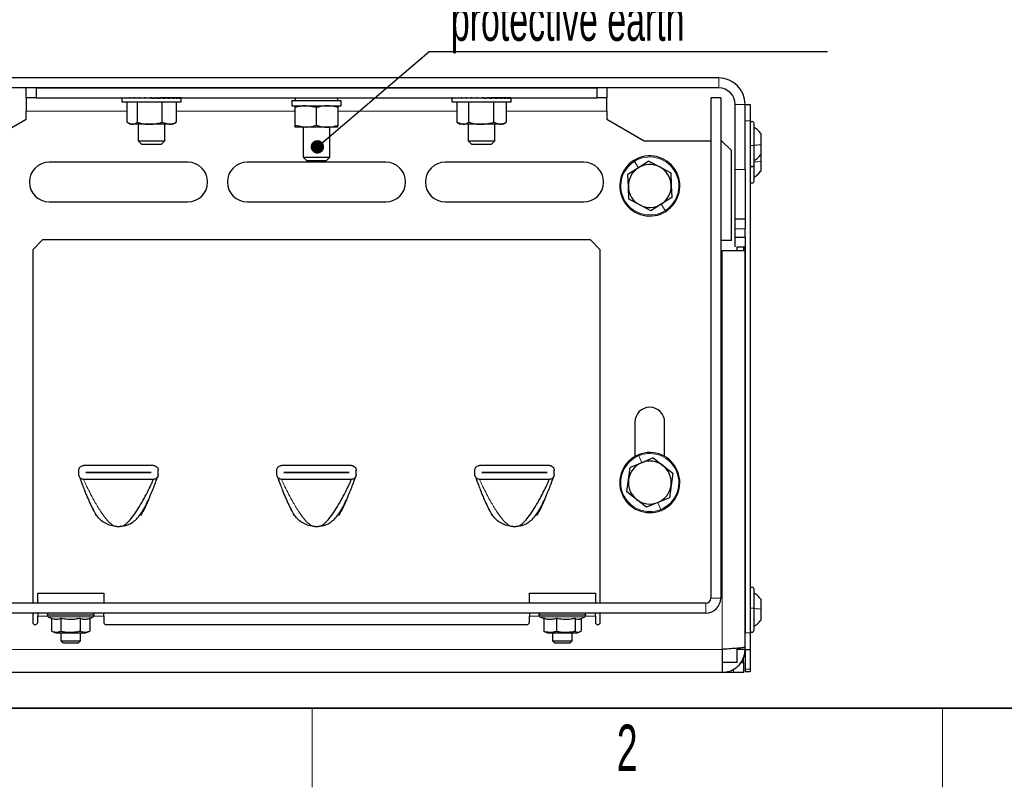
# Paper-space layout 'Blatt2' of a CAD drawing. Header units: millimetres. Extents: x 5 to 418, y 2 to 292.
# Tile 2 of 27: x 52 to 126, y 6 to 64. Entities that reach past the tile are written whole.
import ezdxf

# ---------------------------------------------------------------- set-up
doc = ezdxf.new("R2010")
doc.units = ezdxf.units.MM
doc.layers.add('SLD-0', color=7, linetype='Continuous')
doc.styles.add('SLDTEXTSTYLE0', font='TXT', dxfattribs={"width": 0.605})
doc.dimstyles.new('SLDDIMSTYLE3', dxfattribs={"dimtxt": 0.18, "dimasz": 1.016, "dimexe": 0, "dimexo": 0.0625, "dimgap": 0, "dimtad": 0, "dimtih": 1, "dimtoh": 1, "dimdec": 0, "dimrnd": 1e-09, "dimzin": 0, "dimdsep": 46, "dimtxsty": 'Standard', "dimblk1": 'DOT', "dimblk2": 'DOT', "dimsah": 1, "dimcen": 0.09, "dimadec": 0, "dimazin": 0, "dimtfac": 1.016, "dimtdec": 0, "dimtofl": 0, "dimtmove": 0, "dimatfit": 3, "dimldrblk": 'DOT', "dimfxl": 1, "dimfrac": 2, "dimtolj": 1, "dimtzin": 0, "dimarcsym": 0})

# ---------------------------------------------------------------- blocks, each defined once
blk = doc.blocks.new('SW_NOTE_0_10')
at = {"layer": 'SLD-0', "color": 0}
blk.add_line((30.219, 0), (0, 0), dxfattribs=at)
at = {"layer": 'SLD-0', "color": 0, "attachment_point": 1, "style": 'SLDTEXTSTYLE0'}
for s, insert, char_height in [('M8 Erdung', (0.482, 9.671), 3.5), ('protective earth', (1.673, 4.006), 3.175)]:
    blk.add_mtext(s, dxfattribs=dict(at, insert=insert, char_height=char_height))
blk = doc.blocks.new('_Dot')
at = {"color": 0, "linetype": 'ByBlock', "lineweight": -2}
blk.add_line((-0.5, 0), (-1, 0), dxfattribs=at)
at = {"color": 0, "linetype": 'ByBlock', "const_width": 0.5}
blk.add_lwpolyline([(-0.25, 0, 1), (0.25, 0, 1)], format="xyb", close=True, dxfattribs=at)

psp = doc.layouts.new('Blatt2')

# ---------------------------------------------------------------- linework, layer by layer
at = {"color": 7, "linetype": 'Continuous', "lineweight": 25}
for p, q in [((104.5426, 59.6919), (43.5926, 59.6919)), ((104.5426, 58.9419), (43.5926, 58.9419)), ((52.0676, 58.1919), (52.0676, 58.9419)), ((52.8176, 58.9419), (52.8176, 58.1919)), ((52.8176, 58.9419), (95.3176, 58.9419)), ((95.3176, 58.1919), (95.3176, 58.9419)), ((96.0676, 58.9419), (96.0676, 58.1919)), ((52.8176, 58.1919), (52.0676, 58.1919)), ((52.0676, 58.1919), (52.0676, 57.1919)), ((52.8176, 58.1919), (95.3176, 58.1919)), ((59.3301, 58.1894), (59.3301, 58.1594)), ((59.3301, 58.1894), (59.3723, 58.1891)), ((59.3731, 58.1894), (59.3731, 58.1594)), ((59.3731, 58.1894), (59.4957, 58.1886)), ((59.5004, 58.1894), (59.5004, 58.1594)), ((59.5004, 58.1894), (59.6957, 58.188)), ((59.7072, 58.1894), (59.7072, 58.1594)), ((59.7072, 58.1894), (59.9641, 58.1873)), ((59.9854, 58.1894), (59.9854, 58.1594)), ((59.9854, 58.1894), (60.2895, 58.1865)), ((59.9961, 58.1894), (59.9961, 58.1893)), ((59.9961, 58.1894), (63.1391, 58.1894)), ((60.3245, 58.1894), (60.3245, 58.1594)), ((60.3245, 58.1894), (60.6572, 58.1854)), ((60.5676, 58.1919), (60.5676, 58.1894)), ((60.7113, 58.1894), (60.7113, 58.1594)), ((60.7113, 58.1894), (60.9662, 58.1849)), ((60.9662, 58.1849), (60.9662, 58.1778)), ((61.1311, 58.1894), (61.1311, 58.1594)), ((61.1311, 58.1894), (61.261, 58.1849)), ((61.261, 58.1849), (61.261, 58.1684)), ((61.5676, 58.1894), (61.5676, 58.1594)), ((61.5676, 58.1894), (61.5676, 58.1849)), ((61.5676, 58.1849), (61.5676, 58.1639)), ((62.0041, 58.1894), (61.8742, 58.1849)), ((62.0041, 58.1894), (62.0041, 58.1594)), ((62.4238, 58.1894), (62.169, 58.1849)), ((62.4238, 58.1894), (62.4238, 58.1594)), ((62.8107, 58.1894), (62.4407, 58.1849)), ((62.5676, 58.1894), (62.5676, 58.1919)), ((62.8107, 58.1894), (62.8107, 58.1594)), ((63.1497, 58.1894), (62.8107, 58.1862)), ((63.1391, 58.1893), (63.1391, 58.1894)), ((63.1497, 58.1894), (63.1497, 58.1594)), ((63.428, 58.1894), (63.1497, 58.1872)), ((63.1498, 58.1894), (63.1497, 58.1894)), ((63.428, 58.1894), (63.428, 58.1594)), ((63.6348, 58.1894), (63.428, 58.1879)), ((63.4281, 58.1894), (63.428, 58.1894)), ((63.6348, 58.1894), (63.6348, 58.1594)), ((63.7621, 58.1894), (63.6348, 58.1885)), ((63.6348, 58.1894), (63.6348, 58.1894)), ((63.7621, 58.1894), (63.7621, 58.1594)), ((63.8051, 58.1894), (63.7621, 58.1891)), ((63.7622, 58.1894), (63.7621, 58.1894)), ((63.8051, 58.1894), (63.8051, 58.1594)), ((72.4426, 58.1919), (72.4426, 57.9919)), ((75.6926, 57.9919), (75.6926, 58.1919)), ((84.3365, 58.1894), (84.3365, 58.1594)), ((84.3365, 58.1894), (84.4102, 58.1889)), ((84.3465, 58.1894), (84.3465, 58.1893)), ((84.3465, 58.1894), (84.4104, 58.189)), ((84.4121, 58.1894), (84.4121, 58.1594)), ((84.4121, 58.1894), (84.5637, 58.1883)), ((84.442, 58.1894), (84.442, 58.1892)), ((84.442, 58.1894), (84.5649, 58.1885)), ((84.5706, 58.1894), (84.5706, 58.1594)), ((84.5706, 58.1894), (84.791, 58.1877)), ((84.6191, 58.1894), (84.6191, 58.189)), ((84.6191, 58.1894), (84.7937, 58.1881)), ((84.8058, 58.1894), (84.8058, 58.1594)), ((84.8058, 58.1894), (85.0827, 58.187)), ((84.8711, 58.1894), (84.8711, 58.1888)), ((84.8711, 58.1894), (84.9961, 58.1883)), ((84.9961, 58.1894), (84.9961, 58.1878)), ((84.9961, 58.1894), (88.1391, 58.1894)), ((85.1088, 58.1894), (85.1088, 58.1594)), ((85.1088, 58.1894), (85.4263, 58.1861)), ((85.4678, 58.1894), (85.4678, 58.1594)), ((85.4678, 58.1894), (85.7952, 58.1849)), ((85.5676, 58.1919), (85.5676, 58.1894)), ((85.7952, 58.1849), (85.7952, 58.1841)), ((85.8691, 58.1894), (85.8691, 58.1594)), ((85.8691, 58.1894), (86.077, 58.1849)), ((86.077, 58.1849), (86.077, 58.1741)), ((86.2972, 58.1894), (86.2972, 58.1594)), ((86.2972, 58.1894), (86.3777, 58.1849)), ((86.3777, 58.1849), (86.3777, 58.1649)), ((86.7357, 58.1894), (86.7357, 58.1594)), ((87.1677, 58.1894), (86.9891, 58.1849)), ((87.1677, 58.1894), (87.1677, 58.1594)), ((87.5767, 58.1894), (87.2764, 58.1849)), ((87.5676, 58.1894), (87.5676, 58.1919)), ((87.5767, 58.1894), (87.5767, 58.1594)), ((87.9469, 58.1894), (87.5767, 58.1854)), ((87.9469, 58.1894), (87.9469, 58.1594)), ((88.2642, 58.1894), (87.9469, 58.1866)), ((88.1391, 58.1883), (88.1391, 58.1894)), ((88.2642, 58.1894), (88.2642, 58.1594)), ((88.5162, 58.1894), (88.2642, 58.1875)), ((88.3294, 58.1894), (88.2642, 58.1888)), ((88.5162, 58.1894), (88.5162, 58.1594)), ((88.6933, 58.1894), (88.5162, 58.1881)), ((88.5647, 58.1894), (88.5162, 58.189)), ((88.6933, 58.1894), (88.6933, 58.1594)), ((88.7887, 58.1894), (88.6933, 58.1888)), ((88.7232, 58.1894), (88.6933, 58.1892)), ((88.7887, 58.1894), (88.7887, 58.1594)), ((88.7988, 58.1894), (88.7887, 58.1893)), ((96.0676, 58.1919), (95.3176, 58.1919)), ((96.0676, 57.1919), (96.0676, 58.1919)), ((103.9426, 58.1919), (103.9426, 20.3169)), ((104.6926, 58.1919), (103.9426, 58.1919)), ((104.6926, 58.1919), (104.6926, 20.3169)), ((59.3301, 58.1594), (59.3301, 57.8894)), ((59.3301, 57.8894), (63.8051, 57.8894)), ((59.7003, 57.8894), (59.7003, 56.3345)), ((60.4746, 57.8894), (60.4746, 56.3345)), ((61.5676, 58.1639), (61.5676, 58.1594)), ((62.342, 57.8894), (62.342, 56.3345)), ((63.435, 57.8894), (63.435, 56.3345)), ((63.8051, 57.8894), (63.8051, 58.1594)), ((72.1926, 57.9919), (72.1926, 57.5919)), ((72.1926, 57.9919), (75.9426, 57.9919)), ((72.1926, 57.5919), (75.9426, 57.5919)), ((72.4379, 57.4468), (72.4427, 57.5919)), ((72.4379, 56.112), (72.4379, 57.4468)), ((72.4474, 56.112), (72.4474, 57.4468)), ((74.0772, 57.4468), (73.2623, 57.5919)), ((74.0772, 56.112), (74.0772, 57.4468)), ((75.6974, 56.112), (75.6974, 57.4468)), ((75.9426, 57.5919), (75.9426, 57.9919)), ((84.3301, 58.1779), (84.3301, 57.8894)), ((84.3301, 57.8894), (88.8051, 57.8894)), ((84.6917, 57.8894), (84.6917, 56.3345)), ((85.5923, 57.8894), (85.5923, 56.3345)), ((87.4682, 57.8894), (87.4682, 56.3345)), ((88.4435, 57.8894), (88.4435, 56.3345)), ((88.8051, 57.8894), (88.8051, 58.1779)), ((105.7926, 52.7669), (105.7926, 57.6919)), ((106.5426, 57.6919), (106.9176, 57.6919)), ((106.5426, 52.7669), (106.5426, 57.6919)), ((106.9176, 57.6919), (106.9176, 56.4419)), ((52.0676, 56.5669), (52.0676, 57.1919)), ((96.0676, 57.1919), (96.0676, 56.5669)), ((49.2531, 54.9419), (52.0676, 56.5669)), ((59.7003, 56.3345), (60.0875, 56.1894)), ((59.7734, 56.2871), (59.9426, 56.1894)), ((60.0875, 56.1894), (59.9426, 56.1894)), ((61.4083, 56.1894), (60.0875, 56.1894)), ((60.5676, 56.1894), (60.5676, 54.9419)), ((62.8885, 56.1894), (61.4083, 56.1894)), ((62.342, 56.3345), (62.8885, 56.1894)), ((62.5676, 54.9419), (62.5676, 56.1894)), ((63.1926, 56.1894), (62.8885, 56.1894)), ((63.1926, 56.1894), (63.3618, 56.2871)), ((63.435, 56.3345), (63.3523, 56.3035)), ((72.4474, 56.112), (72.4427, 55.9669)), ((73.2623, 55.9669), (72.4427, 55.9669)), ((72.4474, 56.112), (73.2623, 55.9669)), ((73.0676, 55.9669), (73.0676, 53.6919)), ((74.8873, 55.9669), (73.2623, 55.9669)), ((75.6926, 55.9669), (74.8873, 55.9669)), ((75.0676, 53.6919), (75.0676, 55.9669)), ((84.6908, 56.3348), (84.9426, 56.1894)), ((84.6917, 56.3345), (85.142, 56.1894)), ((85.142, 56.1894), (84.9426, 56.1894)), ((86.5303, 56.1894), (85.142, 56.1894)), ((85.5676, 56.1894), (85.5676, 54.9419)), ((87.9559, 56.1894), (86.5303, 56.1894)), ((87.4682, 56.3345), (87.9559, 56.1894)), ((87.5676, 54.9419), (87.5676, 56.1894)), ((88.1926, 56.1894), (87.9559, 56.1894)), ((88.1926, 56.1894), (88.4445, 56.3348)), ((96.0676, 56.5669), (98.8822, 54.9419)), ((106.9176, 56.4419), (106.9176, 17.6919)), ((107.2176, 54.586), (107.2176, 56.2419)), ((107.7426, 54.6393), (107.7426, 55.4619)), ((60.5676, 54.9419), (60.8176, 54.6919)), ((60.5676, 54.9419), (62.5676, 54.9419)), ((60.8176, 54.6919), (62.3176, 54.6919)), ((62.3176, 54.6919), (62.5676, 54.9419)), ((85.5676, 54.9419), (85.8176, 54.6919)), ((85.5676, 54.9419), (87.5676, 54.9419)), ((85.8176, 54.6919), (87.3176, 54.6919)), ((87.3176, 54.6919), (87.5676, 54.9419)), ((98.8822, 54.9419), (103.9426, 54.9419)), ((104.6926, 54.9419), (104.7551, 54.9419)), ((105.5051, 54.1919), (104.7551, 54.9419)), ((107.2176, 53.1419), (107.2176, 54.586)), ((107.7426, 53.9219), (107.7426, 54.6393)), ((105.5051, 47.3919), (105.5051, 54.1919)), ((107.7426, 53.3716), (107.7426, 53.9219)), ((64.3176, 53.3169), (53.8176, 53.3169)), ((79.3176, 53.3169), (68.8176, 53.3169)), ((73.0676, 53.6919), (73.3176, 53.4419)), ((73.0676, 53.6919), (75.0676, 53.6919)), ((73.3176, 53.4419), (74.8176, 53.4419)), ((74.8176, 53.4419), (75.0676, 53.6919)), ((94.3176, 53.3169), (83.8176, 53.3169)), ((99.2446, 53.3919), (98.451, 52.8915)), ((99.2446, 53.3919), (100.0748, 52.9547)), ((107.2176, 51.8919), (107.2176, 53.1419)), ((107.7426, 52.6719), (107.7426, 53.3716)), ((98.451, 52.8915), (97.6574, 52.3912)), ((97.6939, 51.4537), (97.6574, 52.3912)), ((100.0748, 52.9547), (100.9049, 52.5176)), ((100.9049, 52.5176), (100.9414, 51.5801)), ((105.7926, 49.0169), (105.7926, 52.7669)), ((106.5426, 52.7669), (106.5426, 49.0169)), ((100.9414, 51.5801), (100.9779, 50.6426)), ((97.7304, 50.5162), (97.6939, 51.4537)), ((53.8176, 50.3169), (64.3176, 50.3169)), ((68.8176, 50.3169), (79.3176, 50.3169)), ((83.8176, 50.3169), (94.3176, 50.3169)), ((98.5605, 50.0791), (97.7304, 50.5162)), ((99.3906, 49.6419), (98.5605, 50.0791)), ((100.1843, 50.1423), (99.3906, 49.6419)), ((100.9779, 50.6426), (100.1843, 50.1423)), ((106.5426, 49.0169), (105.7926, 49.0169)), ((105.7926, 48.2669), (105.7926, 49.0169)), ((106.5426, 49.0169), (106.5426, 48.2669)), ((105.7926, 47.6419), (105.7926, 48.2669)), ((106.5426, 47.6419), (106.5426, 48.2669)), ((52.5676, 46.6919), (53.3176, 47.4419)), ((94.8176, 47.4419), (53.3176, 47.4419)), ((94.8176, 47.4419), (95.5676, 46.6919)), ((105.5051, 47.3919), (104.6926, 47.3919)), ((105.7926, 47.6419), (106.5426, 47.6419)), ((105.7926, 46.9169), (105.7926, 47.6419)), ((106.5426, 47.6419), (106.5426, 46.8919)), ((52.5676, 46.6919), (52.5676, 19.9419)), ((95.5676, 19.9419), (95.5676, 46.6919)), ((104.6926, 46.6419), (104.7926, 46.6419)), ((104.7926, 46.6419), (106.5426, 46.6419)), ((105.9426, 46.6419), (105.9426, 46.9169)), ((106.5426, 46.8919), (105.9426, 46.8919)), ((106.5208, 46.8919), (106.4426, 46.7565)), ((106.4426, 46.6419), (106.4426, 46.8919)), ((106.5426, 46.8919), (106.5426, 17.6919)), ((106.5426, 16.6187), (106.5426, 46.6419)), ((98.1926, 33.6419), (98.1926, 31.0443)), ((100.4426, 31.0443), (100.4426, 33.6419)), ((99.5713, 30.9261), (98.7029, 30.5711)), ((99.5713, 30.9261), (100.3129, 30.3514)), ((56.0676, 29.6544), (56.0676, 30.0044)), ((61.7176, 30.3544), (56.4176, 30.3544)), ((62.0676, 29.6544), (62.0676, 30.0044)), ((71.0676, 29.6544), (71.0676, 30.0044)), ((76.7176, 30.3544), (71.4176, 30.3544)), ((77.0676, 29.6544), (77.0676, 30.0044)), ((86.0676, 29.6544), (86.0676, 30.0044)), ((91.7176, 30.3544), (86.4176, 30.3544)), ((92.0676, 29.6544), (92.0676, 30.0044)), ((97.7076, 29.2866), (97.8344, 30.2162)), ((98.7029, 30.5711), (97.8344, 30.2162)), ((100.3129, 30.3514), (101.0546, 29.7768)), ((61.7176, 29.3044), (56.4176, 29.3044)), ((56.5926, 29.8306), (61.5426, 29.8306)), ((56.5926, 29.8281), (56.5926, 29.8306)), ((61.5426, 29.8281), (56.5926, 29.8281)), ((61.5426, 29.8306), (61.5426, 29.8281)), ((76.7176, 29.3044), (71.4176, 29.3044)), ((71.5926, 29.8306), (76.5426, 29.8306)), ((71.5926, 29.8281), (71.5926, 29.8306)), ((76.5426, 29.8281), (71.5926, 29.8281)), ((76.5426, 29.8306), (76.5426, 29.8281)), ((91.7176, 29.3044), (86.4176, 29.3044)), ((86.5926, 29.8306), (91.5426, 29.8306)), ((86.5926, 29.8281), (86.5926, 29.8306)), ((91.5426, 29.8281), (86.5926, 29.8281)), ((91.5426, 29.8306), (91.5426, 29.8281)), ((97.5807, 28.357), (97.7076, 29.2866)), ((101.0546, 29.7768), (100.9277, 28.8472)), ((98.3223, 27.7824), (97.5807, 28.357)), ((100.9277, 28.8472), (100.8009, 27.9176)), ((99.064, 27.2077), (98.3223, 27.7824)), ((100.8009, 27.9176), (99.9324, 27.5627)), ((60.8963, 26.838), (60.9428, 26.9173)), ((75.8963, 26.838), (75.9428, 26.9173)), ((90.8963, 26.838), (90.9428, 26.9173)), ((99.9324, 27.5627), (99.064, 27.2077)), ((57.399, 26.5796), (57.3305, 26.6801)), ((60.8048, 26.6801), (60.7362, 26.5796)), ((60.8319, 26.7395), (60.8048, 26.6801)), ((72.399, 26.5796), (72.3305, 26.6801)), ((75.8048, 26.6801), (75.7362, 26.5796)), ((75.8319, 26.7395), (75.8048, 26.6801)), ((87.399, 26.5796), (87.3305, 26.6801)), ((90.8048, 26.6801), (90.7362, 26.5796)), ((90.8319, 26.7395), (90.8048, 26.6801)), ((59.5386, 25.7931), (59.1971, 25.7335)), ((74.5386, 25.7931), (74.1971, 25.7335)), ((89.5386, 25.7931), (89.1971, 25.7335)), ((107.2176, 19.5442), (107.2176, 20.9919)), ((52.9426, 20.6919), (57.9426, 20.6919)), ((52.9426, 19.9419), (52.9426, 20.6919)), ((57.9426, 20.6919), (57.9426, 19.9419)), ((90.1926, 19.9419), (90.1926, 20.6919)), ((90.1926, 20.6919), (95.1926, 20.6919)), ((95.1926, 20.6919), (95.1926, 19.9419)), ((107.7426, 19.4927), (107.7426, 20.2119)), ((103.5676, 19.9419), (44.5676, 19.9419)), ((107.2176, 17.8919), (107.2176, 19.5442)), ((107.7426, 18.6719), (107.7426, 19.4927)), ((103.5676, 19.1919), (44.5676, 19.1919)), ((52.5676, 19.1919), (52.5676, 18.5044)), ((52.9426, 19.1919), (52.9426, 18.9419)), ((52.9426, 18.5044), (52.9426, 18.9419)), ((53.6676, 19.0669), (53.6676, 19.0215)), ((53.7398, 18.9082), (54.0085, 18.7829)), ((53.9994, 18.7873), (53.9994, 17.8192)), ((54.7063, 18.7873), (54.7063, 17.8192)), ((56.1495, 18.7873), (56.1495, 17.8192)), ((56.8859, 18.7872), (57.1455, 18.9082)), ((56.8859, 18.7873), (56.8859, 17.8192)), ((57.2176, 19.0215), (57.2176, 19.0669)), ((57.9426, 18.9419), (57.9426, 19.1919)), ((57.9426, 18.9419), (57.9426, 18.5044)), ((90.1926, 19.1919), (90.1926, 18.9419)), ((90.1926, 18.5044), (90.1926, 18.9419)), ((90.9176, 19.0669), (90.9176, 19.0215)), ((90.9898, 18.9082), (91.2794, 18.7732)), ((91.2794, 18.7873), (91.2794, 17.8192)), ((92.2402, 18.7873), (92.2402, 17.8192)), ((93.6535, 18.7873), (93.6535, 17.8192)), ((94.0128, 18.7298), (94.3955, 18.9082)), ((94.1058, 18.7732), (94.1058, 17.8192)), ((94.4676, 19.0215), (94.4676, 19.0669)), ((95.1926, 18.9419), (95.1926, 19.1919)), ((95.1926, 18.9419), (95.1926, 18.5044)), ((95.5676, 18.5044), (95.5676, 19.1919)), ((58.1301, 18.3169), (90.0051, 18.3169)), ((53.9992, 17.8193), (54.3176, 17.6919)), ((54.3177, 17.6919), (56.5676, 17.6919)), ((54.6926, 17.6919), (54.6926, 17.0919)), ((56.1926, 17.0919), (56.1926, 17.6919)), ((56.5676, 17.6919), (56.8861, 17.8193)), ((91.3736, 17.7695), (91.5676, 17.6919)), ((91.5676, 17.6919), (93.8176, 17.6919)), ((91.9426, 17.6919), (91.9426, 17.0919)), ((93.4426, 17.0919), (93.4426, 17.6919)), ((93.8176, 17.6919), (94.0117, 17.7695)), ((106.9176, 17.6919), (106.9176, 16.4419)), ((54.6926, 17.0919), (54.8426, 16.9419)), ((54.6926, 17.0919), (54.8434, 17.0919)), ((54.8426, 16.9419), (54.9632, 16.9419)), ((54.8434, 17.0919), (56.1926, 17.0919)), ((54.9632, 16.9419), (56.0426, 16.9419)), ((56.0426, 16.9419), (56.1926, 17.0919)), ((91.9426, 17.0919), (92.0926, 16.9419)), ((91.9426, 17.0919), (92.1929, 17.0919)), ((92.0926, 16.9419), (92.2928, 16.9419)), ((92.1929, 17.0919), (93.4426, 17.0919)), ((92.2928, 16.9419), (93.2926, 16.9419)), ((93.2926, 16.9419), (93.4426, 17.0919)), ((104.7926, 16.4419), (104.7926, 14.6919)), ((105.9426, 15.4419), (105.9426, 16.524)), ((106.5426, 16.4419), (105.9426, 16.4419)), ((106.5426, 16.4419), (106.5426, 16.6187)), ((106.5426, 16.4419), (106.9176, 16.4419)), ((106.5426, 16.4419), (106.5426, 14.9344)), ((106.9176, 16.4419), (106.9176, 14.9344)), ((106.4176, 15.9169), (106.4426, 15.9419)), ((106.4176, 15.4419), (106.4176, 15.8483)), ((105.9426, 15.4419), (104.7926, 15.4419)), ((106.213, 15.4419), (106.4176, 15.4419)), ((106.4176, 15.4419), (106.4176, 14.6919)), ((106.5426, 14.9344), (106.5426, 14.7669)), ((106.9176, 14.9344), (106.9176, 14.7669)), ((104.7926, 14.6919), (43.3426, 14.6919)), ((105.6676, 14.6919), (104.7926, 14.6919)), ((106.4176, 14.6919), (105.6676, 14.6919)), ((106.5426, 14.7669), (106.9176, 14.7669))]:
    psp.add_line(p, q, dxfattribs=at)
at = {"color": 7, "linetype": 'Continuous', "lineweight": 18}
for p, q in [((104.5426, 59.6919), (104.5426, 58.9419)), ((105.7926, 57.6919), (106.5426, 57.6919)), ((52.0676, 57.1919), (59.7003, 57.1919)), ((63.435, 57.1919), (72.4379, 57.1919)), ((75.6974, 57.1919), (84.6917, 57.1919)), ((88.4435, 57.1919), (96.0676, 57.1919)), ((106.5426, 56.4419), (106.9176, 56.4419)), ((98.451, 52.8915), (98.1468, 53.374)), ((105.7926, 52.7669), (106.5426, 52.7669)), ((100.1843, 50.1423), (100.4885, 49.6597)), ((106.5426, 48.2669), (105.7926, 48.2669)), ((104.7926, 16.4419), (104.7926, 46.6419)), ((98.7029, 30.5711), (98.4871, 31.0992)), ((99.9324, 27.5627), (100.1482, 27.0346)), ((103.9426, 20.3169), (104.6926, 20.3169)), ((103.5676, 19.9419), (103.5676, 19.1919)), ((52.9426, 18.9419), (53.6963, 18.9419)), ((57.2175, 19.0669), (53.6676, 19.0669)), ((53.6676, 19.0215), (57.2175, 19.0215)), ((57.1453, 18.9082), (53.7398, 18.9082)), ((57.189, 18.9419), (57.9426, 18.9419)), ((90.1926, 18.9419), (90.9463, 18.9419)), ((94.4676, 19.0669), (90.9176, 19.0669)), ((90.9176, 19.0215), (94.4676, 19.0215)), ((94.3955, 18.9082), (90.9898, 18.9082)), ((94.439, 18.9419), (95.1926, 18.9419)), ((106.5426, 17.6919), (106.9176, 17.6919)), ((104.7926, 16.4419), (43.3426, 16.4419)), ((105.6676, 14.6919), (105.6676, 14.9546)), ((106.5426, 14.9344), (106.9176, 14.9344))]:
    psp.add_line(p, q, dxfattribs=at)
at = {"color": 7, "linetype": 'Continuous', "lineweight": 25}
for centre, radius, start, end in [((104.5426, 57.6919), 2, 0, 90), ((104.5426, 57.6919), 1.25, 0, 90), ((107.0676, 56.2419), 0.15, 0, 180), ((99.3176, 51.5169), 2.275, 302.229911, 122.229911), ((53.8176, 51.8169), 1.5, 90, 270), ((64.3176, 51.8169), 1.5, 270, 90), ((68.8176, 51.8169), 1.5, 90, 270), ((79.3176, 51.8169), 1.5, 270, 90), ((83.8176, 51.8169), 1.5, 90, 270), ((94.3176, 51.8169), 1.5, 270, 90), ((99.3176, 51.5169), 2.275, 122.229911, 302.229911), ((99.3176, 51.5169), 1.625, 62.229911, 122.229911), ((107.0676, 53.1419), 0.15, 180, 360), ((99.3176, 51.5169), 1.625, 122.229911, 182.229911), ((99.3176, 51.5169), 1.625, 2.229911, 62.229911), ((99.3176, 51.5169), 1.625, 302.229911, 2.229911), ((107.0676, 51.8919), 0.15, 180, 360), ((99.3176, 51.5169), 1.625, 182.229911, 242.229911), ((99.3176, 51.5169), 1.625, 242.229911, 302.229911), ((99.3176, 33.6419), 1.125, 0, 180), ((99.3176, 29.0669), 2.275, 292.229911, 112.229911), ((99.3176, 29.0669), 2.275, 112.229911, 292.229911), ((99.3176, 29.0669), 1.625, 52.229911, 112.229911), ((99.3176, 29.0669), 1.625, 112.229911, 172.229911), ((99.3176, 29.0669), 1.625, 352.229911, 52.229911), ((99.3176, 29.0669), 1.625, 172.229911, 232.229911), ((99.3176, 29.0669), 1.625, 292.229911, 352.229911), ((99.3176, 29.0669), 1.625, 232.229911, 292.229911), ((59.0676, 27.7919), 2.0625, 266.4, 273.6), ((74.0676, 27.7919), 2.0625, 266.4, 273.6), ((89.0676, 27.7919), 2.0625, 266.4, 273.6), ((107.0676, 20.9919), 0.15, 0, 180), ((103.5676, 20.3169), 1.125, 270, 0), ((103.5676, 20.3169), 0.375, 270, 360), ((53.7926, 19.0669), 0.125, 90, 180), ((53.7926, 19.0215), 0.125, 180, 245), ((57.0926, 19.0669), 0.125, 0, 90), ((57.0926, 19.0215), 0.125, 295, 0), ((91.0426, 19.0669), 0.125, 90, 180), ((91.0426, 19.0215), 0.125, 180, 245), ((94.3426, 19.0669), 0.125, 0, 90), ((94.3426, 19.0215), 0.125, 295, 0), ((52.7551, 18.5044), 0.1875, 180, 0), ((58.1301, 18.5044), 0.1875, 180, 270), ((90.0051, 18.5044), 0.1875, 270, 0), ((95.3801, 18.5044), 0.1875, 180, 0), ((107.0676, 17.8919), 0.15, 180, 360)]:
    psp.add_arc(centre, radius, start, end, dxfattribs=at)
at = {"color": 7, "linetype": 'Continuous', "lineweight": 18}
for centre, start, end in [((99.3176, 51.5169), 302.229911, 122.229911), ((99.3176, 51.5169), 122.229911, 302.229911), ((99.3176, 29.0669), 112.229911, 292.229911), ((99.3176, 29.0669), 292.229911, 112.229911)]:
    psp.add_arc(centre, 2.1954, start, end, dxfattribs=at)
at = {"color": 7, "linetype": 'Continuous', "lineweight": 25}
for centre, major_axis, ratio, start_param, end_param in [((61.5676, 58.1744), (2.2375, 0.0151), 0.0680631, 2.9448173, 3.1411669), ((61.5676, 58.1744), (2.2375, 0.0446), 0.065425, 2.7476216, 2.9439712), ((61.5676, 58.1744), (2.2375, 0.0724), 0.0602574, 2.5506268, 2.7469763), ((61.5676, 58.1744), (2.2375, 0.0974), 0.0527721, 2.3539309, 2.5502804), ((61.5676, 58.1744), (2.2375, 0.1185), 0.0432701, 2.1575855, 2.353935), ((61.5676, 58.1744), (2.2375, 0.1351), 0.0321263, 1.9615881, 2.1579376), ((61.5676, 58.1744), (2.2375, 0.1465), 0.0197715, 1.7658838, 1.9622333), ((61.5676, 58.1744), (2.2375, 0.1523), 0.0066752, 1.5703744, 1.766724), ((61.5676, 58.1744), (2.2375, 0.1523), 0.0066708, 4.7119024, 4.908252), ((61.5676, 58.1744), (1.5715, 0.107), 0.0066708, 4.7119024, 4.908252), ((61.5676, 58.1744), (2.2375, 0.1465), 0.0197673, 4.9074118, 5.1037613), ((61.5676, 58.1744), (1.5715, 0.1029), 0.0197673, 4.9925188, 5.1037613), ((61.5676, 58.1744), (2.2375, 0.1351), 0.0321224, 5.103116, 5.2994655), ((61.5676, 58.1744), (2.2375, 0.1185), 0.0432666, 5.2991133, 5.4954628), ((61.5676, 58.1744), (2.2375, 0.0974), 0.0527692, 5.4954586, 5.6918081), ((61.5676, 58.1744), (2.2375, -0.0974), 0.0527721, 0.7661769, 0.7876618), ((61.5676, 58.1744), (2.2375, 0.0724), 0.0602553, 5.6921543, 5.8885038), ((61.5676, 58.1744), (2.2375, 0.0446), 0.0654237, 5.8891491, 6.0854986), ((61.5676, 58.1744), (2.2375, 0.0151), 0.0680627, 6.0863447, 6.2826943), ((86.5676, 58.1744), (2.2375, -0.0035), 0.068377, 3.0665192, 3.1417007), ((86.5676, 58.1744), (2.2375, 0.0265), 0.0673607, 2.8692633, 3.0656129), ((86.5676, 58.1744), (2.2375, 0.0555), 0.063735, 2.6721305, 2.8684801), ((86.5676, 58.1744), (2.2375, 0.0823), 0.0576494, 2.4752409, 2.6715904), ((86.5676, 58.1744), (2.2375, 0.106), 0.0493515, 2.2786761, 2.4750256), ((86.5676, 58.1744), (2.2375, 0.1254), 0.0391729, 2.0824672, 2.2788168), ((86.5676, 58.1744), (2.2375, 0.1401), 0.0275118, 1.8865912, 2.0829407), ((86.5676, 58.1744), (2.2375, 0.1494), 0.014816, 1.6909751, 1.8873247), ((86.5676, 58.1744), (2.2375, 0.153), 0.0015652, 1.4955078, 1.6918574), ((86.5676, 58.1744), (2.2375, 0.1508), 0.0117441, 4.7867791, 4.9831287), ((86.5676, 58.1744), (1.5715, 0.1059), 0.0117441, 4.818745, 4.9831287), ((86.5676, 58.1744), (2.2375, 0.1428), 0.0246139, 4.9823493, 5.1786988), ((86.5676, 58.1744), (1.5715, 0.1003), 0.0246139, 5.1026396, 5.1786988), ((86.5676, 58.1744), (2.2375, 0.1293), 0.0365589, 5.1781563, 5.3745058), ((86.5676, 58.1744), (2.2375, 0.1109), 0.0471225, 5.3742831, 5.5706326), ((86.5676, 58.1744), (2.2375, 0.0882), 0.0558934, 5.5707653, 5.7671149), ((86.5676, 58.1744), (2.2375, 0.062), 0.0625227, 5.7675845, 5.9639341), ((86.5676, 58.1744), (2.2375, 0.0334), 0.0667417, 5.96467, 6.1610195), ((86.5676, 58.1744), (2.2375, 0.0035), 0.068377, 6.1619092, 6.3582587)]:
    psp.add_ellipse(centre, major_axis=major_axis, ratio=ratio, start_param=start_param, end_param=end_param, dxfattribs=at)
for points, knots in [([(72.4427, 57.5919), (72.4428, 57.5918), (72.4444, 57.5897), (72.446, 57.5156), (72.4474, 57.4468)], [0, 0, 0, 0, 0.0702148, 1, 1, 1, 1]), ([(73.2623, 57.5919), (73.243, 57.5918), (72.9678, 57.5897), (72.6982, 57.5156), (72.4474, 57.4468)], [0, 0, 0, 0, 0.0702148, 1, 1, 1, 1]), ([(74.8873, 57.5919), (74.8203, 57.5901), (74.5462, 57.5828), (74.279, 57.5053), (74.0772, 57.4468)], [0, 0, 0, 0, 0.2443658, 1, 1, 1, 1]), ([(75.6974, 57.4468), (75.6375, 57.4661), (75.3736, 57.5516), (75.0994, 57.5743), (74.8873, 57.5919)], [0, 0, 0, 0, 0.2269026, 1, 1, 1, 1]), ([(75.6974, 57.4468), (75.6966, 57.4873), (75.6951, 57.5692), (75.6934, 57.5843), (75.6926, 57.5919)], [0, 0, 0, 0, 0.495458, 1, 1, 1, 1]), ([(60.0875, 56.1894), (60.0966, 56.1896), (60.1661, 56.1909), (60.2972, 56.2226), (60.4151, 56.297), (60.4746, 56.3345)], [0, 0, 0, 0, 0.0700769, 0.5307777, 1, 1, 1, 1]), ([(60.4746, 56.3345), (60.5898, 56.3039), (60.8212, 56.2423), (61.135, 56.1963), (61.3317, 56.1913), (61.4083, 56.1894)], [0, 0, 0, 0, 0.37705952, 0.75760135, 1, 1, 1, 1]), ([(61.4083, 56.1894), (61.53, 56.1942), (61.775, 56.2037), (62.0863, 56.2643), (62.2736, 56.3158), (62.342, 56.3345)], [0, 0, 0, 0, 0.3849788, 0.7756003, 1, 1, 1, 1]), ([(62.8885, 56.1894), (62.9014, 56.1895), (63.086, 56.1916), (63.2668, 56.2657), (63.435, 56.3345)], [0, 0, 0, 0, 0.0702148, 1, 1, 1, 1]), ([(72.4427, 55.9669), (72.4425, 55.967), (72.4409, 55.9691), (72.4393, 56.0432), (72.4379, 56.112)], [0, 0, 0, 0, 0.0702148, 1, 1, 1, 1]), ([(73.2623, 55.9669), (73.2816, 55.967), (73.5568, 55.9691), (73.8265, 56.0432), (74.0772, 56.112)], [0, 0, 0, 0, 0.0702148, 1, 1, 1, 1]), ([(74.0772, 56.112), (74.279, 56.0535), (74.5462, 55.976), (74.8203, 55.9687), (74.8873, 55.9669)], [0, 0, 0, 0, 0.75563417, 1, 1, 1, 1]), ([(74.8873, 55.9669), (75.0994, 55.9845), (75.3736, 56.0072), (75.6375, 56.0927), (75.6974, 56.112)], [0, 0, 0, 0, 0.7730974, 1, 1, 1, 1]), ([(75.6926, 55.9669), (75.6927, 55.9671), (75.6936, 55.9684), (75.6952, 56.0001), (75.6967, 56.0745), (75.6974, 56.112)], [0, 0, 0, 0, 0.07007691, 0.53077766, 1, 1, 1, 1]), ([(85.142, 56.1894), (85.1527, 56.1896), (85.2335, 56.1909), (85.3859, 56.2226), (85.5231, 56.297), (85.5923, 56.3345)], [0, 0, 0, 0, 0.0700769, 0.5307777, 1, 1, 1, 1]), ([(85.5923, 56.3345), (85.708, 56.3039), (85.9405, 56.2423), (86.2557, 56.1963), (86.4534, 56.1913), (86.5303, 56.1894)], [0, 0, 0, 0, 0.3770595, 0.7576013, 1, 1, 1, 1]), ([(86.5303, 56.1894), (86.6525, 56.1942), (86.8987, 56.2037), (87.2114, 56.2643), (87.3996, 56.3158), (87.4682, 56.3345)], [0, 0, 0, 0, 0.3849788, 0.7756003, 1, 1, 1, 1]), ([(87.9559, 56.1894), (87.9674, 56.1895), (88.1321, 56.1916), (88.2935, 56.2657), (88.4435, 56.3345)], [0, 0, 0, 0, 0.07021477, 1, 1, 1, 1]), ([(107.7426, 55.4619), (107.6692, 55.5573), (107.5223, 55.7481), (107.3192, 55.8773), (107.2176, 55.9419)], [0, 0, 0, 0, 0.4999999, 1, 1, 1, 1]), ([(107.7426, 55.4619), (107.6692, 55.5573), (107.5223, 55.7481), (107.3192, 55.8773), (107.2176, 55.9419)], [0, 0, 0, 0, 0.5, 1, 1, 1, 1]), ([(107.2176, 53.4419), (107.3192, 53.5065), (107.5223, 53.6357), (107.6692, 53.8265), (107.7426, 53.9219)], [0, 0, 0, 0, 0.5000001, 1, 1, 1, 1]), ([(107.2176, 53.4419), (107.3192, 53.5065), (107.5223, 53.6357), (107.6692, 53.8265), (107.7426, 53.9219)], [0, 0, 0, 0, 0.5, 1, 1, 1, 1]), ([(107.2176, 52.1919), (107.3192, 52.2565), (107.5223, 52.3857), (107.6692, 52.5765), (107.7426, 52.6719)], [0, 0, 0, 0, 0.5, 1, 1, 1, 1]), ([(107.2176, 52.1919), (107.3192, 52.2565), (107.5223, 52.3857), (107.6692, 52.5765), (107.7426, 52.6719)], [0, 0, 0, 0, 0.5000001, 1, 1, 1, 1]), ([(56.0676, 30.0044), (56.07, 30.0348), (56.0748, 30.0954), (56.1136, 30.1868), (56.1862, 30.2773), (56.293, 30.3421), (56.3788, 30.3506), (56.4176, 30.3544)], [0, 0, 0, 0, 0.1367915, 0.272729, 0.4771299, 0.7637069, 1, 1, 1, 1]), ([(61.7176, 30.3544), (61.7613, 30.3496), (61.8576, 30.3389), (61.9667, 30.2625), (62.0341, 30.163), (62.0632, 30.0802), (62.0663, 30.027), (62.0676, 30.0044)], [0, 0, 0, 0, 0.2664894, 0.5877782, 0.7599752, 0.8981673, 1, 1, 1, 1]), ([(71.0676, 30.0044), (71.07, 30.0348), (71.0748, 30.0954), (71.1136, 30.1868), (71.1862, 30.2773), (71.293, 30.3421), (71.3788, 30.3506), (71.4176, 30.3544)], [0, 0, 0, 0, 0.1367915, 0.272729, 0.4771299, 0.7637069, 1, 1, 1, 1]), ([(76.7176, 30.3544), (76.7613, 30.3496), (76.8576, 30.3389), (76.9667, 30.2625), (77.0341, 30.163), (77.0632, 30.0802), (77.0663, 30.027), (77.0676, 30.0044)], [0, 0, 0, 0, 0.2664894, 0.5877782, 0.7599752, 0.8981673, 1, 1, 1, 1]), ([(86.0676, 30.0044), (86.07, 30.0348), (86.0748, 30.0954), (86.1136, 30.1868), (86.1862, 30.2773), (86.293, 30.3421), (86.3788, 30.3506), (86.4176, 30.3544)], [0, 0, 0, 0, 0.1367915, 0.272729, 0.4771299, 0.7637069, 1, 1, 1, 1]), ([(91.7176, 30.3544), (91.7613, 30.3496), (91.8576, 30.3389), (91.9667, 30.2625), (92.0341, 30.163), (92.0632, 30.0802), (92.0663, 30.027), (92.0676, 30.0044)], [0, 0, 0, 0, 0.2664894, 0.5877782, 0.7599752, 0.8981673, 1, 1, 1, 1]), ([(56.4176, 29.3044), (56.374, 29.3092), (56.2777, 29.3199), (56.1685, 29.3963), (56.1012, 29.4958), (56.072, 29.5786), (56.069, 29.6318), (56.0676, 29.6544)], [0, 0, 0, 0, 0.2664894, 0.5877782, 0.7599752, 0.8981673, 1, 1, 1, 1]), ([(56.0848, 29.5463), (56.0851, 29.5455), (56.0858, 29.5436), (56.0986, 29.5078), (56.1366, 29.4026), (56.2157, 29.1873), (56.3343, 28.8726), (56.5073, 28.4286), (56.7183, 27.9158), (56.9516, 27.3859), (57.1157, 27.0665), (57.1925, 26.9173)], [0, 0, 0, 0, 0.0087195, 0.0206678, 0.0713084, 0.1438671, 0.2679231, 0.413058, 0.6205224, 0.8226597, 1, 1, 1, 1]), ([(59.1971, 25.7335), (59.2949, 25.7596), (59.5087, 25.8169), (59.811, 26.0911), (60.1413, 26.4722), (60.4841, 26.9679), (60.8392, 27.5563), (61.1665, 28.1597), (61.4393, 28.7042), (61.6139, 29.0745), (61.6938, 29.2507), (61.7149, 29.2982), (61.7168, 29.3025), (61.7176, 29.3044)], [0, 0, 0, 0, 0.0781273, 0.1710083, 0.278026, 0.4166976, 0.5603945, 0.7170593, 0.8519797, 0.9499554, 0.983819, 0.9928589, 1, 1, 1, 1]), ([(59.5321, 25.7822), (59.6442, 25.8193), (59.8658, 25.8926), (60.202, 26.1002), (60.5299, 26.3902), (60.7967, 26.7437), (61.0413, 27.1518), (61.2703, 27.6074), (61.4893, 28.0997), (61.6905, 28.5898), (61.8564, 29.0171), (61.9722, 29.3286), (62.0308, 29.4908), (62.0463, 29.5341), (62.0504, 29.5456), (62.0506, 29.5461), (62.0507, 29.5463)], [0, 0, 0, 0, 0.0711865, 0.1405676, 0.2195851, 0.3207292, 0.4046368, 0.5117382, 0.6419422, 0.7494195, 0.8558061, 0.9461302, 0.9788992, 0.9911578, 0.9962849, 1, 1, 1, 1]), ([(62.0676, 29.6544), (62.0653, 29.624), (62.0605, 29.5634), (62.0217, 29.472), (61.949, 29.3815), (61.8423, 29.3167), (61.7564, 29.3082), (61.7176, 29.3044)], [0, 0, 0, 0, 0.1367915, 0.272729, 0.4771299, 0.7637069, 1, 1, 1, 1]), ([(71.4176, 29.3044), (71.374, 29.3092), (71.2777, 29.3199), (71.1685, 29.3963), (71.1012, 29.4958), (71.072, 29.5786), (71.069, 29.6318), (71.0676, 29.6544)], [0, 0, 0, 0, 0.2664894, 0.5877782, 0.7599752, 0.8981673, 1, 1, 1, 1]), ([(71.0848, 29.5463), (71.0851, 29.5455), (71.0858, 29.5436), (71.0986, 29.5078), (71.1366, 29.4026), (71.2157, 29.1873), (71.3343, 28.8726), (71.5073, 28.4286), (71.7183, 27.9158), (71.9516, 27.3859), (72.1157, 27.0665), (72.1925, 26.9173)], [0, 0, 0, 0, 0.0087195, 0.0206678, 0.0713084, 0.1438671, 0.2679231, 0.413058, 0.6205224, 0.8226597, 1, 1, 1, 1]), ([(74.1971, 25.7335), (74.2949, 25.7596), (74.5087, 25.8169), (74.811, 26.0911), (75.1413, 26.4722), (75.4841, 26.9679), (75.8392, 27.5563), (76.1665, 28.1597), (76.4393, 28.7042), (76.6139, 29.0745), (76.6938, 29.2507), (76.7149, 29.2982), (76.7168, 29.3025), (76.7176, 29.3044)], [0, 0, 0, 0, 0.07812734, 0.17100834, 0.27802598, 0.41669762, 0.56039451, 0.71705933, 0.85197967, 0.94995538, 0.98381899, 0.99285892, 1, 1, 1, 1]), ([(74.5321, 25.7822), (74.6442, 25.8193), (74.8658, 25.8926), (75.202, 26.1002), (75.5299, 26.3902), (75.7967, 26.7437), (76.0413, 27.1518), (76.2703, 27.6074), (76.4893, 28.0997), (76.6905, 28.5898), (76.8564, 29.0171), (76.9722, 29.3286), (77.0308, 29.4908), (77.0463, 29.5341), (77.0504, 29.5456), (77.0506, 29.5461), (77.0507, 29.5463)], [0, 0, 0, 0, 0.0711865, 0.1405676, 0.2195851, 0.3207292, 0.4046368, 0.5117382, 0.6419422, 0.7494195, 0.8558061, 0.9461302, 0.9788992, 0.9911578, 0.9962849, 1, 1, 1, 1]), ([(77.0676, 29.6544), (77.0653, 29.624), (77.0605, 29.5634), (77.0217, 29.472), (76.949, 29.3815), (76.8423, 29.3167), (76.7564, 29.3082), (76.7176, 29.3044)], [0, 0, 0, 0, 0.1367915, 0.272729, 0.4771299, 0.7637069, 1, 1, 1, 1]), ([(86.4176, 29.3044), (86.374, 29.3092), (86.2777, 29.3199), (86.1685, 29.3963), (86.1012, 29.4958), (86.072, 29.5786), (86.069, 29.6318), (86.0676, 29.6544)], [0, 0, 0, 0, 0.2664894, 0.5877782, 0.7599752, 0.8981673, 1, 1, 1, 1]), ([(86.0848, 29.5463), (86.0851, 29.5455), (86.0858, 29.5436), (86.0986, 29.5078), (86.1366, 29.4026), (86.2157, 29.1873), (86.3343, 28.8726), (86.5073, 28.4286), (86.7183, 27.9158), (86.9516, 27.3859), (87.1157, 27.0665), (87.1925, 26.9173)], [0, 0, 0, 0, 0.0087195, 0.0206678, 0.0713084, 0.1438671, 0.2679231, 0.413058, 0.6205224, 0.8226597, 1, 1, 1, 1]), ([(89.1971, 25.7335), (89.2949, 25.7596), (89.5087, 25.8169), (89.811, 26.0911), (90.1413, 26.4722), (90.4841, 26.9679), (90.8392, 27.5563), (91.1665, 28.1597), (91.4393, 28.7042), (91.6139, 29.0745), (91.6938, 29.2507), (91.7149, 29.2982), (91.7168, 29.3025), (91.7176, 29.3044)], [0, 0, 0, 0, 0.0781273, 0.1710083, 0.278026, 0.4166976, 0.5603945, 0.7170593, 0.8519797, 0.9499554, 0.983819, 0.9928589, 1, 1, 1, 1]), ([(89.5321, 25.7822), (89.6442, 25.8193), (89.8658, 25.8926), (90.202, 26.1002), (90.5299, 26.3902), (90.7967, 26.7437), (91.0413, 27.1518), (91.2703, 27.6074), (91.4893, 28.0997), (91.6905, 28.5898), (91.8564, 29.0171), (91.9722, 29.3286), (92.0308, 29.4908), (92.0463, 29.5341), (92.0504, 29.5456), (92.0506, 29.5461), (92.0507, 29.5463)], [0, 0, 0, 0, 0.0711865, 0.1405676, 0.2195851, 0.3207292, 0.4046368, 0.5117382, 0.6419422, 0.7494195, 0.8558061, 0.9461302, 0.9788992, 0.9911578, 0.9962849, 1, 1, 1, 1]), ([(92.0676, 29.6544), (92.0653, 29.624), (92.0605, 29.5634), (92.0217, 29.472), (91.949, 29.3815), (91.8423, 29.3167), (91.7564, 29.3082), (91.7176, 29.3044)], [0, 0, 0, 0, 0.1367915, 0.272729, 0.4771299, 0.7637069, 1, 1, 1, 1]), ([(61.4158, 27.944), (61.3583, 27.8067), (61.2228, 27.483), (61.0073, 27.0134), (60.8199, 26.7135), (60.7362, 26.5796)], [0, 0, 0, 0, 0.2894719, 0.6827317, 1, 1, 1, 1]), ([(76.4158, 27.944), (76.3583, 27.8067), (76.2228, 27.483), (76.0073, 27.0134), (75.8199, 26.7135), (75.7362, 26.5796)], [0, 0, 0, 0, 0.28947193, 0.68273172, 1, 1, 1, 1]), ([(91.4158, 27.944), (91.3583, 27.8067), (91.2228, 27.483), (91.0073, 27.0134), (90.8199, 26.7135), (90.7362, 26.5796)], [0, 0, 0, 0, 0.28947193, 0.68273172, 1, 1, 1, 1]), ([(57.1102, 27.0811), (57.1249, 27.0499), (57.2087, 26.8713), (57.313, 26.7115), (57.399, 26.5796)], [0, 0, 0, 0, 0.1748021, 1, 1, 1, 1]), ([(72.1102, 27.0811), (72.1249, 27.0499), (72.2087, 26.8713), (72.313, 26.7115), (72.399, 26.5796)], [0, 0, 0, 0, 0.1748021, 1, 1, 1, 1]), ([(87.1102, 27.0811), (87.1249, 27.0499), (87.2087, 26.8713), (87.313, 26.7115), (87.399, 26.5796)], [0, 0, 0, 0, 0.1748021, 1, 1, 1, 1]), ([(107.7426, 20.2119), (107.6692, 20.3073), (107.5223, 20.4981), (107.3192, 20.6273), (107.2176, 20.6919)], [0, 0, 0, 0, 0.4999999, 1, 1, 1, 1]), ([(107.7426, 20.2119), (107.6692, 20.3073), (107.5223, 20.4981), (107.3192, 20.6273), (107.2176, 20.6919)], [0, 0, 0, 0, 0.4999999, 1, 1, 1, 1]), ([(107.7426, 20.2119), (107.6692, 20.3073), (107.5223, 20.4981), (107.3192, 20.6273), (107.2176, 20.6919)], [0, 0, 0, 0, 0.4999999, 1, 1, 1, 1]), ([(54.7063, 18.7873), (54.6221, 18.7534), (54.4513, 18.6847), (54.2112, 18.6983), (54.0621, 18.7609), (53.9994, 18.7873)], [0, 0, 0, 0, 0.3599158, 0.7307305, 1, 1, 1, 1]), ([(56.1495, 18.7873), (56.0471, 18.7656), (55.7857, 18.7102), (55.3493, 18.6832), (54.9692, 18.7288), (54.756, 18.7762), (54.7063, 18.7873)], [0, 0, 0, 0, 0.2154977, 0.550113, 0.8951035, 1, 1, 1, 1]), ([(56.8859, 18.7873), (56.7983, 18.7534), (56.6204, 18.6847), (56.3702, 18.6983), (56.2149, 18.7609), (56.1495, 18.7873)], [0, 0, 0, 0, 0.35991579, 0.73073047, 1, 1, 1, 1]), ([(92.2402, 18.7873), (92.1259, 18.7534), (91.8938, 18.6847), (91.5674, 18.6983), (91.3647, 18.7609), (91.2794, 18.7873)], [0, 0, 0, 0, 0.3599158, 0.7307305, 1, 1, 1, 1]), ([(93.6535, 18.7873), (93.5532, 18.7656), (93.2972, 18.7102), (92.8699, 18.6832), (92.4977, 18.7288), (92.2889, 18.7762), (92.2402, 18.7873)], [0, 0, 0, 0, 0.2154977, 0.550113, 0.8951035, 1, 1, 1, 1]), ([(94.0089, 18.738), (93.9872, 18.7254), (93.9099, 18.6807), (93.789, 18.6999), (93.6936, 18.7614), (93.6535, 18.7873)], [0, 0, 0, 0, 0.1845799, 0.6569705, 1, 1, 1, 1]), ([(107.2176, 18.1919), (107.3192, 18.2565), (107.5223, 18.3857), (107.6692, 18.5765), (107.7426, 18.6719)], [0, 0, 0, 0, 0.5000001, 1, 1, 1, 1]), ([(107.2176, 18.1919), (107.3192, 18.2565), (107.5223, 18.3857), (107.6692, 18.5765), (107.7426, 18.6719)], [0, 0, 0, 0, 0.5000001, 1, 1, 1, 1]), ([(107.2176, 18.1919), (107.3192, 18.2565), (107.5223, 18.3857), (107.6692, 18.5765), (107.7426, 18.6719)], [0, 0, 0, 0, 0.5000001, 1, 1, 1, 1]), ([(53.9994, 17.8192), (54.0976, 17.7864), (54.297, 17.7198), (54.5358, 17.7545), (54.6713, 17.806), (54.7063, 17.8192)], [0, 0, 0, 0, 0.418553, 0.8501562, 1, 1, 1, 1]), ([(54.7063, 17.8192), (54.766, 17.808), (55.0095, 17.762), (55.4503, 17.7245), (55.874, 17.7664), (56.1062, 17.8109), (56.1495, 17.8192)], [0, 0, 0, 0, 0.1256357, 0.5116401, 0.9088287, 1, 1, 1, 1]), ([(56.1495, 17.8192), (56.2518, 17.7864), (56.4596, 17.7198), (56.7084, 17.7545), (56.8495, 17.806), (56.8859, 17.8192)], [0, 0, 0, 0, 0.418553, 0.8501562, 1, 1, 1, 1]), ([(91.3762, 17.7759), (91.3663, 17.7772), (91.3337, 17.7816), (91.3017, 17.8038), (91.2794, 17.8192)], [0, 0, 0, 0, 0.3026951, 1, 1, 1, 1]), ([(91.2794, 17.8192), (91.4129, 17.7864), (91.684, 17.7198), (92.0086, 17.7545), (92.1928, 17.806), (92.2402, 17.8192)], [0, 0, 0, 0, 0.418553, 0.8501562, 1, 1, 1, 1]), ([(92.2402, 17.8192), (92.2988, 17.808), (92.5371, 17.762), (92.9688, 17.7245), (93.3836, 17.7664), (93.611, 17.8109), (93.6535, 17.8192)], [0, 0, 0, 0, 0.1256357, 0.5116401, 0.9088287, 1, 1, 1, 1]), ([(93.6535, 17.8192), (93.7163, 17.7864), (93.8439, 17.7198), (93.9968, 17.7545), (94.0835, 17.806), (94.1058, 17.8192)], [0, 0, 0, 0, 0.41855302, 0.8501562, 1, 1, 1, 1]), ([(106.5426, 16.6187), (106.5232, 16.606), (106.4844, 16.5806), (106.1814, 16.5426), (105.7357, 16.5045), (105.2439, 16.4709), (104.92, 16.4501), (104.7926, 16.4419)], [0, 0, 0, 0, 0.2151377, 0.43027712, 0.64541654, 0.86055595, 1, 1, 1, 1]), ([(104.7926, 14.6919), (104.9898, 14.7113), (105.3841, 14.7502), (105.9093, 15.0531), (106.3052, 15.4988), (106.5133, 15.9906), (106.5344, 16.3145), (106.5426, 16.4419)], [0, 0, 0, 0, 0.2151377, 0.4302771, 0.6454165, 0.860556, 1, 1, 1, 1])]:
    psp.add_open_spline(points, degree=3, knots=knots, dxfattribs=at)
at = {"color": 7, "linetype": 'Continuous', "lineweight": 18}
for points in [[(107.2176, 54.586), (107.2154, 54.5847), (107.2109, 54.582), (107.1762, 54.5786), (107.1266, 54.5763), (107.0676, 54.5755), (107.0087, 54.5763), (106.9591, 54.5786), (106.9244, 54.582), (106.9199, 54.5847), (106.9176, 54.586)], [(107.2176, 54.6065), (107.3192, 54.6109), (107.5223, 54.6198), (107.6692, 54.6328), (107.7426, 54.6393)], [(107.2176, 53.3277), (107.3192, 53.3336), (107.5223, 53.3454), (107.6692, 53.3628), (107.7426, 53.3716)], [(107.2176, 19.5442), (107.2154, 19.5455), (107.2109, 19.5481), (107.1762, 19.5514), (107.1266, 19.5536), (107.0676, 19.5544), (107.0087, 19.5536), (106.9591, 19.5514), (106.9244, 19.5481), (106.9199, 19.5455), (106.9176, 19.5442)], [(107.2176, 19.5244), (107.3192, 19.5201), (107.5223, 19.5116), (107.6692, 19.499), (107.7426, 19.4927)]]:
    psp.add_open_spline(points, degree=3, dxfattribs=at)
for points, knots in [([(98.1468, 53.374), (98.1389, 53.3866), (98.1231, 53.4117), (98.1093, 53.4336), (98.1031, 53.4433), (98.1046, 53.4409), (98.1048, 53.4407)], [0, 0, 0, 0, 0.322597, 0.645194, 0.967791, 1, 1, 1, 1]), ([(100.4885, 49.6597), (100.4964, 49.6472), (100.5122, 49.6221), (100.526, 49.6002), (100.5322, 49.5905), (100.5306, 49.5929), (100.5305, 49.5931)], [0, 0, 0, 0, 0.322597, 0.645194, 0.967791, 1, 1, 1, 1]), ([(98.4871, 31.0992), (98.4814, 31.1129), (98.4702, 31.1403), (98.4604, 31.1643), (98.4561, 31.175), (98.4572, 31.1723), (98.4573, 31.1721)], [0, 0, 0, 0, 0.322597, 0.645194, 0.967791, 1, 1, 1, 1]), ([(56.4176, 29.3044), (56.4182, 29.3031), (56.4195, 29.3002), (56.4278, 29.2813), (56.4481, 29.2362), (56.5254, 29.0659), (56.6959, 28.7045), (56.9688, 28.1594), (57.3252, 27.5034), (57.7405, 26.8201), (58.1678, 26.2547), (58.5629, 25.8485), (58.8217, 25.7692), (58.9381, 25.7335)], [0, 0, 0, 0, 0.0059709, 0.0132261, 0.0221276, 0.0501338, 0.1481345, 0.2830893, 0.4397941, 0.6222442, 0.7924239, 0.9065862, 1, 1, 1, 1]), ([(71.4176, 29.3044), (71.4182, 29.3031), (71.4195, 29.3002), (71.4278, 29.2813), (71.4481, 29.2362), (71.5254, 29.0659), (71.6959, 28.7045), (71.9688, 28.1594), (72.3252, 27.5034), (72.7405, 26.8201), (73.1678, 26.2547), (73.5629, 25.8485), (73.8217, 25.7692), (73.9381, 25.7335)], [0, 0, 0, 0, 0.0059709, 0.0132261, 0.0221276, 0.0501338, 0.1481345, 0.2830893, 0.4397941, 0.6222442, 0.7924239, 0.9065862, 1, 1, 1, 1]), ([(86.4176, 29.3044), (86.4182, 29.3031), (86.4195, 29.3002), (86.4278, 29.2813), (86.4481, 29.2362), (86.5254, 29.0659), (86.6959, 28.7045), (86.9688, 28.1594), (87.3252, 27.5034), (87.7405, 26.8201), (88.1678, 26.2547), (88.5629, 25.8485), (88.8217, 25.7692), (88.9381, 25.7335)], [0, 0, 0, 0, 0.0059709, 0.0132261, 0.0221276, 0.0501338, 0.1481345, 0.2830893, 0.4397941, 0.6222442, 0.7924239, 0.9065862, 1, 1, 1, 1]), ([(100.1482, 27.0346), (100.1538, 27.0209), (100.165, 26.9935), (100.1748, 26.9695), (100.1792, 26.9588), (100.1781, 26.9615), (100.178, 26.9617)], [0, 0, 0, 0, 0.32259699, 0.64519398, 0.96779096, 1, 1, 1, 1])]:
    psp.add_open_spline(points, degree=3, knots=knots, dxfattribs=at)
at = {"color": 7, "linetype": 'Continuous', "lineweight": 25}
for points in [[(58.9381, 25.7335), (58.7878, 25.7525), (58.487, 25.7906), (58.067, 25.9718), (57.689, 26.2293), (57.4957, 26.4628), (57.399, 26.5796)], [(73.9381, 25.7335), (73.7878, 25.7525), (73.487, 25.7906), (73.067, 25.9718), (72.689, 26.2293), (72.4957, 26.4628), (72.399, 26.5796)], [(88.9381, 25.7335), (88.7878, 25.7525), (88.487, 25.7906), (88.067, 25.9718), (87.689, 26.2293), (87.4957, 26.4628), (87.399, 26.5796)], [(107.7426, 20.2119), (107.6692, 20.3073), (107.5223, 20.4981), (107.3192, 20.6273), (107.2176, 20.6919)], [(107.2176, 18.1919), (107.3192, 18.2565), (107.5223, 18.3857), (107.6692, 18.5765), (107.7426, 18.6719)]]:
    psp.add_open_spline(points, degree=3, dxfattribs=at)
at = {"layer": 'SLD-0', "lineweight": 35}
psp.add_line((26, 12), (408, 12), dxfattribs=at)
at = {"layer": 'SLD-0', "lineweight": 18}
for p, q in [((73.75, 6), (73.75, 12)), ((121.5, 6), (121.5, 12))]:
    psp.add_line(p, q, dxfattribs=at)

# ---------------------------------------------------------------- block references
at = {"layer": 'SLD-0', "color": 7}
psp.add_blockref('SW_NOTE_0_10', (82.5732, 61.6744), dxfattribs=at)

# ---------------------------------------------------------------- texts
at = {"layer": 'SLD-0', "insert": (97.6027, 10.743), "char_height": 3.5, "attachment_point": 2, "style": 'SLDTEXTSTYLE0'}
psp.add_mtext('2', dxfattribs=at)

# ---------------------------------------------------------------- leaders
at = {"layer": 'SLD-0', "color": 7}
psp.add_leader([(74.1346, 54.4777), (82.5732, 61.6744)], dimstyle='SLDDIMSTYLE3', dxfattribs=at)

doc.saveas('drawing.dxf')
